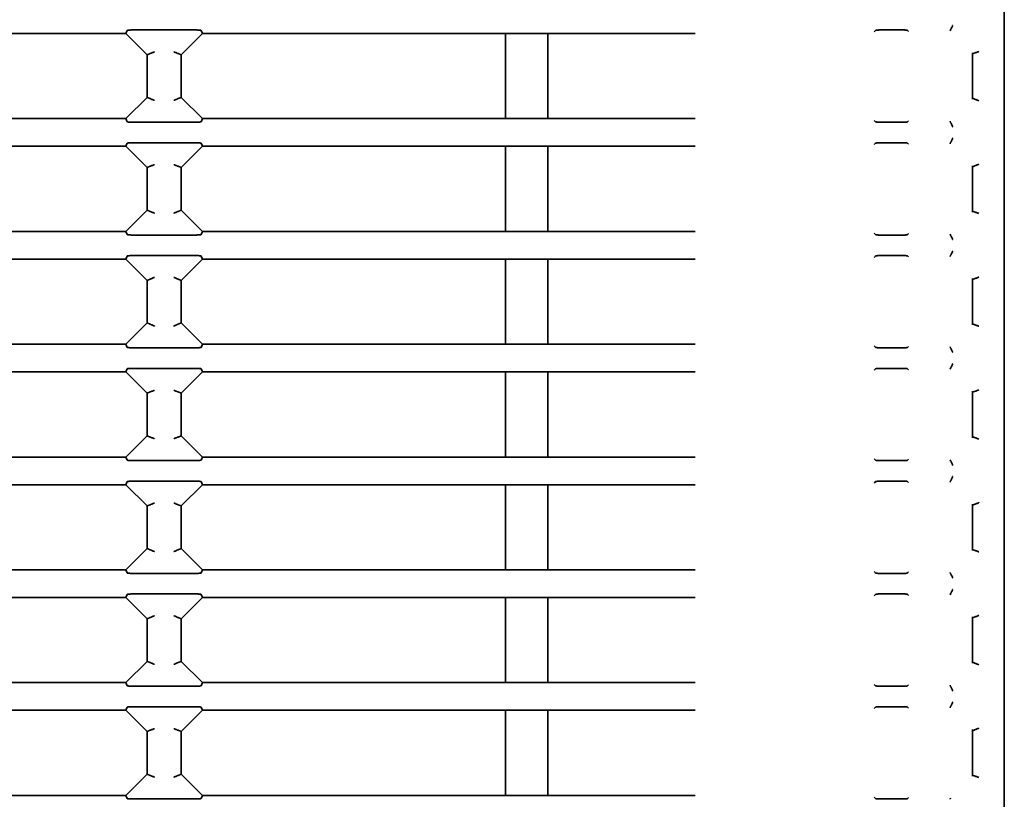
# Model space of a CAD drawing. Header units: millimetres. Extents: x 106 to 304, y 48 to 240.
# Tile 5 of 13: x 122 to 146, y 83 to 102. Entities that reach past the tile are written whole.
import ezdxf

# ---------------------------------------------------------------- set-up
doc = ezdxf.new("R2010")
doc.units = ezdxf.units.MM

msp = doc.modelspace()

# ---------------------------------------------------------------- linework, layer by layer
at = {"color": 7, "linetype": 'Continuous', "lineweight": 35}
for p, q in [((145.566, 112.412), (145.566, 53.801)), ((124.916, 101.463), (118.168, 101.463)), ((124.916, 101.463), (124.946, 101.535)), ((125.416, 100.963), (124.916, 101.463)), ((125.075, 101.546), (126.556, 101.546)), ((126.716, 101.463), (126.216, 100.963)), ((126.685, 101.535), (126.716, 101.463)), ((133.839, 101.463), (126.716, 101.463)), ((134.839, 101.463), (133.839, 101.463)), ((133.839, 99.463), (133.839, 101.463)), ((138.301, 101.463), (134.839, 101.463)), ((134.839, 99.463), (134.839, 101.463)), ((142.506, 101.503), (142.537, 101.534)), ((142.645, 101.546), (143.201, 101.546)), ((143.291, 101.537), (143.315, 101.513)), ((144.29, 101.524), (144.302, 101.553)), ((125.488, 100.993), (125.416, 100.963)), ((125.416, 100.963), (125.416, 99.963)), ((125.488, 100.993), (125.488, 100.993)), ((126.143, 100.993), (126.143, 100.993)), ((126.216, 100.963), (126.143, 100.993)), ((126.216, 99.963), (126.216, 100.963)), ((144.816, 101.008), (144.816, 99.917)), ((144.816, 100.984), (144.855, 101)), ((144.855, 101), (144.855, 101)), ((124.916, 99.463), (125.416, 99.963)), ((125.416, 99.963), (125.488, 99.933)), ((125.488, 99.933), (125.488, 99.933)), ((126.143, 99.933), (126.216, 99.963)), ((126.143, 99.933), (126.143, 99.933)), ((126.216, 99.963), (126.716, 99.463)), ((144.816, 99.942), (144.855, 99.925)), ((144.855, 99.925), (144.855, 99.925)), ((118.168, 99.463), (124.916, 99.463)), ((124.946, 99.39), (124.916, 99.463)), ((126.556, 99.379), (125.075, 99.379)), ((126.716, 99.463), (126.685, 99.39)), ((126.716, 99.463), (133.839, 99.463)), ((133.839, 99.463), (134.839, 99.463)), ((134.839, 99.463), (138.301, 99.463)), ((142.537, 99.391), (142.506, 99.422)), ((143.201, 99.379), (142.645, 99.379)), ((143.315, 99.413), (143.291, 99.389)), ((144.29, 99.401), (144.302, 99.372)), ((124.916, 98.813), (124.946, 98.885)), ((125.075, 98.896), (126.556, 98.896)), ((126.685, 98.885), (126.716, 98.813)), ((142.506, 98.853), (142.537, 98.884)), ((142.645, 98.896), (143.201, 98.896)), ((143.291, 98.887), (143.315, 98.863)), ((144.29, 98.874), (144.302, 98.903)), ((124.916, 98.813), (118.168, 98.813)), ((125.416, 98.313), (124.916, 98.813)), ((126.716, 98.813), (126.216, 98.313)), ((133.839, 98.813), (126.716, 98.813)), ((134.839, 98.813), (133.839, 98.813)), ((133.839, 96.813), (133.839, 98.813)), ((138.301, 98.813), (134.839, 98.813)), ((134.839, 96.813), (134.839, 98.813)), ((125.488, 98.343), (125.416, 98.313)), ((125.416, 98.313), (125.416, 97.313)), ((125.488, 98.343), (125.488, 98.343)), ((126.143, 98.343), (126.143, 98.343)), ((126.216, 98.313), (126.143, 98.343)), ((126.216, 97.313), (126.216, 98.313)), ((144.816, 98.358), (144.816, 97.267)), ((144.816, 98.334), (144.855, 98.35)), ((144.855, 98.35), (144.855, 98.35)), ((124.916, 96.813), (125.416, 97.313)), ((125.416, 97.313), (125.488, 97.283)), ((125.488, 97.283), (125.488, 97.283)), ((126.143, 97.283), (126.216, 97.313)), ((126.143, 97.283), (126.143, 97.283)), ((126.216, 97.313), (126.716, 96.813)), ((144.816, 97.292), (144.855, 97.275)), ((144.855, 97.275), (144.855, 97.275)), ((118.168, 96.813), (124.916, 96.813)), ((124.946, 96.74), (124.916, 96.813)), ((126.716, 96.813), (126.685, 96.74)), ((126.716, 96.813), (133.839, 96.813)), ((133.839, 96.813), (134.839, 96.813)), ((134.839, 96.813), (138.301, 96.813)), ((142.537, 96.741), (142.506, 96.772)), ((143.315, 96.763), (143.291, 96.739)), ((144.29, 96.751), (144.302, 96.722)), ((126.556, 96.729), (125.075, 96.729)), ((143.201, 96.729), (142.645, 96.729)), ((124.916, 96.163), (118.168, 96.163)), ((124.916, 96.163), (124.946, 96.235)), ((125.416, 95.663), (124.916, 96.163)), ((125.075, 96.246), (126.556, 96.246)), ((126.716, 96.163), (126.216, 95.663)), ((126.685, 96.235), (126.716, 96.163)), ((133.839, 96.163), (126.716, 96.163)), ((134.839, 96.163), (133.839, 96.163)), ((133.839, 94.163), (133.839, 96.163)), ((138.301, 96.163), (134.839, 96.163)), ((134.839, 94.163), (134.839, 96.163)), ((142.506, 96.203), (142.537, 96.234)), ((142.645, 96.246), (143.201, 96.246)), ((143.291, 96.237), (143.315, 96.213)), ((144.29, 96.224), (144.302, 96.253)), ((125.488, 95.693), (125.416, 95.663)), ((125.416, 95.663), (125.416, 94.663)), ((125.488, 95.693), (125.488, 95.693)), ((126.143, 95.693), (126.143, 95.693)), ((126.216, 95.663), (126.143, 95.693)), ((126.216, 94.663), (126.216, 95.663)), ((144.816, 95.708), (144.816, 94.617)), ((144.816, 95.684), (144.855, 95.7)), ((144.855, 95.7), (144.855, 95.7)), ((124.916, 94.163), (125.416, 94.663)), ((125.416, 94.663), (125.488, 94.633)), ((126.143, 94.633), (126.216, 94.663)), ((126.216, 94.663), (126.716, 94.163)), ((125.488, 94.633), (125.488, 94.633)), ((126.143, 94.633), (126.143, 94.633)), ((144.816, 94.642), (144.855, 94.625)), ((144.855, 94.625), (144.855, 94.625)), ((118.168, 94.163), (124.916, 94.163)), ((124.946, 94.09), (124.916, 94.163)), ((126.556, 94.079), (125.075, 94.079)), ((126.716, 94.163), (126.685, 94.09)), ((126.716, 94.163), (133.839, 94.163)), ((133.839, 94.163), (134.839, 94.163)), ((134.839, 94.163), (138.301, 94.163)), ((142.537, 94.091), (142.506, 94.122)), ((143.201, 94.079), (142.645, 94.079)), ((143.315, 94.113), (143.291, 94.089)), ((144.29, 94.101), (144.302, 94.072)), ((124.916, 93.513), (118.168, 93.513)), ((124.916, 93.513), (124.946, 93.585)), ((125.416, 93.013), (124.916, 93.513)), ((125.075, 93.596), (126.556, 93.596)), ((126.716, 93.513), (126.216, 93.013)), ((126.685, 93.585), (126.716, 93.513)), ((133.839, 93.513), (126.716, 93.513)), ((134.839, 93.513), (133.839, 93.513)), ((133.839, 91.513), (133.839, 93.513)), ((138.301, 93.513), (134.839, 93.513)), ((134.839, 91.513), (134.839, 93.513)), ((142.506, 93.553), (142.537, 93.584)), ((142.645, 93.596), (143.201, 93.596)), ((143.291, 93.587), (143.315, 93.563)), ((144.29, 93.574), (144.302, 93.603)), ((125.488, 93.043), (125.416, 93.013)), ((125.488, 93.043), (125.488, 93.043)), ((126.143, 93.043), (126.143, 93.043)), ((126.216, 93.013), (126.143, 93.043)), ((144.816, 93.058), (144.816, 91.967)), ((144.816, 93.034), (144.855, 93.05)), ((144.855, 93.05), (144.855, 93.05)), ((125.416, 93.013), (125.416, 92.013)), ((126.216, 92.013), (126.216, 93.013)), ((124.916, 91.513), (125.416, 92.013)), ((125.416, 92.013), (125.488, 91.983)), ((125.488, 91.983), (125.488, 91.983)), ((126.143, 91.983), (126.216, 92.013)), ((126.143, 91.983), (126.143, 91.983)), ((126.216, 92.013), (126.716, 91.513)), ((144.816, 91.992), (144.855, 91.975)), ((144.855, 91.975), (144.855, 91.975)), ((118.168, 91.513), (124.916, 91.513)), ((124.946, 91.44), (124.916, 91.513)), ((126.556, 91.429), (125.075, 91.429)), ((126.716, 91.513), (126.685, 91.44)), ((126.716, 91.513), (133.839, 91.513)), ((133.839, 91.513), (134.839, 91.513)), ((134.839, 91.513), (138.301, 91.513)), ((142.537, 91.441), (142.506, 91.472)), ((143.201, 91.429), (142.645, 91.429)), ((143.315, 91.463), (143.291, 91.439)), ((144.29, 91.451), (144.302, 91.422)), ((124.916, 90.863), (118.168, 90.863)), ((124.916, 90.863), (124.946, 90.935)), ((125.416, 90.363), (124.916, 90.863)), ((125.075, 90.946), (126.556, 90.946)), ((126.716, 90.863), (126.216, 90.363)), ((126.685, 90.935), (126.716, 90.863)), ((133.839, 90.863), (126.716, 90.863)), ((134.839, 90.863), (133.839, 90.863)), ((133.839, 88.863), (133.839, 90.863)), ((138.301, 90.863), (134.839, 90.863)), ((134.839, 88.863), (134.839, 90.863)), ((142.506, 90.903), (142.537, 90.934)), ((142.645, 90.946), (143.201, 90.946)), ((143.291, 90.937), (143.315, 90.913)), ((144.29, 90.924), (144.302, 90.953)), ((125.488, 90.393), (125.416, 90.363)), ((125.416, 90.363), (125.416, 89.363)), ((125.488, 90.393), (125.488, 90.393)), ((126.143, 90.393), (126.143, 90.393)), ((126.216, 90.363), (126.143, 90.393)), ((126.216, 89.363), (126.216, 90.363)), ((144.816, 90.408), (144.816, 89.317)), ((144.816, 90.384), (144.855, 90.4)), ((144.855, 90.4), (144.855, 90.4)), ((124.916, 88.863), (125.416, 89.363)), ((125.416, 89.363), (125.488, 89.333)), ((126.143, 89.333), (126.216, 89.363)), ((126.216, 89.363), (126.716, 88.863)), ((144.816, 89.342), (144.855, 89.325)), ((125.488, 89.333), (125.488, 89.333)), ((126.143, 89.333), (126.143, 89.333)), ((144.855, 89.325), (144.855, 89.325)), ((118.168, 88.863), (124.916, 88.863)), ((124.946, 88.79), (124.916, 88.863)), ((126.556, 88.779), (125.075, 88.779)), ((126.716, 88.863), (126.685, 88.79)), ((126.716, 88.863), (133.839, 88.863)), ((133.839, 88.863), (134.839, 88.863)), ((134.839, 88.863), (138.301, 88.863)), ((142.537, 88.791), (142.506, 88.822)), ((143.201, 88.779), (142.645, 88.779)), ((143.315, 88.813), (143.291, 88.789)), ((144.29, 88.801), (144.302, 88.772)), ((124.916, 88.213), (118.168, 88.213)), ((124.916, 88.213), (124.946, 88.285)), ((125.416, 87.713), (124.916, 88.213)), ((125.075, 88.296), (126.556, 88.296)), ((126.716, 88.213), (126.216, 87.713)), ((126.685, 88.285), (126.716, 88.213)), ((133.839, 88.213), (126.716, 88.213)), ((134.839, 88.213), (133.839, 88.213)), ((133.839, 86.213), (133.839, 88.213)), ((138.301, 88.213), (134.839, 88.213)), ((134.839, 86.213), (134.839, 88.213)), ((142.506, 88.253), (142.537, 88.284)), ((142.645, 88.296), (143.201, 88.296)), ((143.291, 88.287), (143.315, 88.263)), ((144.29, 88.274), (144.302, 88.303)), ((125.488, 87.743), (125.416, 87.713)), ((125.488, 87.743), (125.488, 87.743)), ((126.143, 87.743), (126.143, 87.743)), ((126.216, 87.713), (126.143, 87.743)), ((144.816, 87.758), (144.816, 86.667)), ((144.816, 87.734), (144.855, 87.75)), ((144.855, 87.75), (144.855, 87.75)), ((125.416, 87.713), (125.416, 86.713)), ((126.216, 86.713), (126.216, 87.713)), ((124.916, 86.213), (125.416, 86.713)), ((125.416, 86.713), (125.488, 86.683)), ((125.488, 86.683), (125.488, 86.683)), ((126.143, 86.683), (126.216, 86.713)), ((126.143, 86.683), (126.143, 86.683)), ((126.216, 86.713), (126.716, 86.213)), ((144.816, 86.692), (144.855, 86.675)), ((144.855, 86.675), (144.855, 86.675)), ((118.168, 86.213), (124.916, 86.213)), ((124.946, 86.14), (124.916, 86.213)), ((126.556, 86.129), (125.075, 86.129)), ((126.716, 86.213), (126.685, 86.14)), ((126.716, 86.213), (133.839, 86.213)), ((133.839, 86.213), (134.839, 86.213)), ((134.839, 86.213), (138.301, 86.213)), ((142.537, 86.141), (142.506, 86.172)), ((143.201, 86.129), (142.645, 86.129)), ((143.315, 86.163), (143.291, 86.139)), ((144.29, 86.151), (144.302, 86.122)), ((125.075, 85.646), (126.556, 85.646)), ((142.645, 85.646), (143.201, 85.646)), ((143.291, 85.637), (143.315, 85.613)), ((144.29, 85.624), (144.302, 85.653)), ((124.916, 85.563), (118.168, 85.563)), ((124.916, 85.563), (124.946, 85.635)), ((125.416, 85.063), (124.916, 85.563)), ((126.716, 85.563), (126.216, 85.063)), ((126.685, 85.635), (126.716, 85.563)), ((133.839, 85.563), (126.716, 85.563)), ((134.839, 85.563), (133.839, 85.563)), ((133.839, 83.563), (133.839, 85.563)), ((138.301, 85.563), (134.839, 85.563)), ((134.839, 83.563), (134.839, 85.563)), ((142.506, 85.603), (142.537, 85.634)), ((125.488, 85.093), (125.416, 85.063)), ((125.416, 85.063), (125.416, 84.063)), ((125.488, 85.093), (125.488, 85.093)), ((126.143, 85.093), (126.143, 85.093)), ((126.216, 85.063), (126.143, 85.093)), ((126.216, 84.063), (126.216, 85.063)), ((144.816, 85.108), (144.816, 84.017)), ((144.855, 85.1), (144.816, 85.084)), ((144.855, 85.1), (144.855, 85.1)), ((124.916, 83.563), (125.416, 84.063)), ((125.416, 84.063), (125.488, 84.033)), ((125.488, 84.033), (125.488, 84.033)), ((126.143, 84.033), (126.216, 84.063)), ((126.143, 84.033), (126.143, 84.033)), ((126.216, 84.063), (126.716, 83.563)), ((144.816, 84.042), (144.855, 84.025)), ((144.855, 84.025), (144.855, 84.025)), ((118.168, 83.563), (124.916, 83.563)), ((124.946, 83.49), (124.916, 83.563)), ((126.716, 83.563), (126.685, 83.49)), ((126.716, 83.563), (133.839, 83.563)), ((133.839, 83.563), (134.839, 83.563)), ((134.839, 83.563), (138.301, 83.563)), ((126.556, 83.479), (125.075, 83.479)), ((142.537, 83.491), (142.506, 83.522)), ((143.201, 83.479), (142.645, 83.479)), ((143.315, 83.513), (143.291, 83.489)), ((144.302, 83.472), (144.29, 83.501))]:
    msp.add_line(p, q, dxfattribs=at)
for points, knots in [([(144.352, 101.653), (144.352, 101.653), (144.35, 101.648), (144.343, 101.632), (144.332, 101.606), (144.319, 101.58), (144.309, 101.561), (144.305, 101.556), (144.303, 101.554)], [0, 0, 0, 0, 0.011177, 0.10997, 0.349518, 0.572264, 0.78596, 1, 1, 1, 1]), ([(124.946, 101.535), (124.947, 101.536), (124.95, 101.538), (124.967, 101.541), (124.996, 101.544), (125.035, 101.546), (125.063, 101.546), (125.075, 101.546)], [0, 0, 0, 0, 0.150714, 0.300865, 0.505968, 0.792043, 1, 1, 1, 1]), ([(126.556, 101.546), (126.573, 101.546), (126.604, 101.546), (126.644, 101.543), (126.669, 101.541), (126.683, 101.538), (126.685, 101.536), (126.685, 101.535)], [0, 0, 0, 0, 0.29414, 0.545421, 0.732961, 0.884287, 1, 1, 1, 1]), ([(142.537, 101.534), (142.539, 101.536), (142.544, 101.539), (142.565, 101.542), (142.593, 101.545), (142.621, 101.546), (142.639, 101.546), (142.645, 101.546)], [0, 0, 0, 0, 0.221132, 0.442292, 0.662627, 0.881357, 1, 1, 1, 1]), ([(143.201, 101.546), (143.212, 101.546), (143.234, 101.546), (143.262, 101.544), (143.283, 101.541), (143.288, 101.538), (143.291, 101.537)], [0, 0, 0, 0, 0.246784, 0.493539, 0.741125, 1, 1, 1, 1]), ([(144.302, 101.553), (144.302, 101.553), (144.302, 101.554), (144.303, 101.554), (144.303, 101.554)], [0, 0, 0, 0, 0.4993739, 1, 1, 1, 1]), ([(125.488, 100.993), (125.491, 100.994), (125.495, 100.996), (125.514, 101.003), (125.54, 101.014), (125.566, 101.025), (125.582, 101.031), (125.587, 101.034), (125.587, 101.034)], [0, 0, 0, 0, 0.214037, 0.427727, 0.650529, 0.890246, 0.988835, 1, 1, 1, 1]), ([(126.044, 101.034), (126.044, 101.034), (126.05, 101.031), (126.066, 101.025), (126.091, 101.014), (126.117, 101.003), (126.136, 100.996), (126.141, 100.994), (126.143, 100.993)], [0, 0, 0, 0, 0.011165, 0.109754, 0.349471, 0.572273, 0.785963, 1, 1, 1, 1]), ([(144.964, 101.042), (144.964, 101.041), (144.956, 101.038), (144.937, 101.03), (144.909, 101.019), (144.883, 101.009), (144.863, 101.002), (144.858, 101.001), (144.855, 101)], [0, 0, 0, 0, 0.010628, 0.163513, 0.388, 0.596831, 0.798278, 1, 1, 1, 1]), ([(125.488, 99.933), (125.491, 99.932), (125.495, 99.93), (125.514, 99.922), (125.54, 99.911), (125.566, 99.9), (125.582, 99.894), (125.587, 99.892), (125.587, 99.891)], [0, 0, 0, 0, 0.214037, 0.427727, 0.650529, 0.890246, 0.988835, 1, 1, 1, 1]), ([(126.044, 99.891), (126.044, 99.892), (126.05, 99.894), (126.066, 99.9), (126.091, 99.911), (126.117, 99.922), (126.136, 99.93), (126.141, 99.932), (126.143, 99.933)], [0, 0, 0, 0, 0.011165, 0.109754, 0.349471, 0.572273, 0.785963, 1, 1, 1, 1]), ([(144.964, 99.884), (144.964, 99.884), (144.956, 99.887), (144.937, 99.895), (144.909, 99.906), (144.883, 99.916), (144.863, 99.923), (144.858, 99.924), (144.855, 99.925)], [0, 0, 0, 0, 0.010628, 0.163513, 0.388, 0.596831, 0.798278, 1, 1, 1, 1]), ([(125.075, 99.379), (125.058, 99.379), (125.027, 99.38), (124.988, 99.382), (124.962, 99.385), (124.949, 99.387), (124.947, 99.389), (124.946, 99.39)], [0, 0, 0, 0, 0.29414, 0.545421, 0.732961, 0.884287, 1, 1, 1, 1]), ([(126.685, 99.39), (126.684, 99.389), (126.681, 99.387), (126.664, 99.384), (126.635, 99.381), (126.596, 99.38), (126.568, 99.379), (126.556, 99.379)], [0, 0, 0, 0, 0.150714, 0.300865, 0.505968, 0.792043, 1, 1, 1, 1]), ([(142.645, 99.379), (142.634, 99.379), (142.611, 99.379), (142.58, 99.381), (142.555, 99.384), (142.541, 99.388), (142.538, 99.39), (142.537, 99.391)], [0, 0, 0, 0, 0.217075, 0.434125, 0.651907, 0.871244, 1, 1, 1, 1]), ([(143.291, 99.389), (143.288, 99.387), (143.283, 99.385), (143.262, 99.381), (143.234, 99.379), (143.212, 99.379), (143.201, 99.379)], [0, 0, 0, 0, 0.250691, 0.501428, 0.750937, 1, 1, 1, 1]), ([(144.303, 99.371), (144.303, 99.371), (144.302, 99.371), (144.302, 99.372), (144.302, 99.372), (144.302, 99.372), (144.302, 99.372)], [0, 0, 0, 0, 0.249606, 0.49937, 0.749607, 1, 1, 1, 1]), ([(144.352, 99.272), (144.352, 99.272), (144.35, 99.277), (144.343, 99.294), (144.332, 99.319), (144.319, 99.345), (144.309, 99.364), (144.305, 99.369), (144.303, 99.371)], [0, 0, 0, 0, 0.011177, 0.10997, 0.349518, 0.572264, 0.78596, 1, 1, 1, 1]), ([(124.946, 98.885), (124.947, 98.886), (124.95, 98.888), (124.967, 98.891), (124.996, 98.894), (125.035, 98.896), (125.063, 98.896), (125.075, 98.896)], [0, 0, 0, 0, 0.1507141, 0.3008646, 0.5059681, 0.7920434, 1, 1, 1, 1]), ([(126.556, 98.896), (126.573, 98.896), (126.604, 98.896), (126.644, 98.893), (126.669, 98.891), (126.683, 98.888), (126.685, 98.886), (126.685, 98.885)], [0, 0, 0, 0, 0.2941403, 0.5454206, 0.7329615, 0.8842866, 1, 1, 1, 1]), ([(142.537, 98.884), (142.539, 98.886), (142.544, 98.889), (142.565, 98.892), (142.593, 98.895), (142.621, 98.896), (142.639, 98.896), (142.645, 98.896)], [0, 0, 0, 0, 0.221132, 0.442292, 0.662627, 0.881357, 1, 1, 1, 1]), ([(143.201, 98.896), (143.212, 98.896), (143.234, 98.896), (143.262, 98.894), (143.283, 98.891), (143.288, 98.888), (143.291, 98.887)], [0, 0, 0, 0, 0.246784, 0.493539, 0.741125, 1, 1, 1, 1]), ([(144.302, 98.903), (144.302, 98.903), (144.302, 98.904), (144.303, 98.904), (144.303, 98.904)], [0, 0, 0, 0, 0.499374, 1, 1, 1, 1]), ([(144.352, 99.003), (144.352, 99.003), (144.35, 98.998), (144.343, 98.982), (144.332, 98.956), (144.319, 98.93), (144.309, 98.911), (144.305, 98.906), (144.303, 98.904)], [0, 0, 0, 0, 0.011177, 0.10997, 0.349518, 0.572264, 0.78596, 1, 1, 1, 1]), ([(125.488, 98.343), (125.491, 98.344), (125.495, 98.346), (125.514, 98.353), (125.54, 98.364), (125.566, 98.375), (125.582, 98.381), (125.587, 98.384), (125.587, 98.384)], [0, 0, 0, 0, 0.214037, 0.427727, 0.650529, 0.890246, 0.988835, 1, 1, 1, 1]), ([(126.044, 98.384), (126.044, 98.384), (126.05, 98.381), (126.066, 98.375), (126.091, 98.364), (126.117, 98.353), (126.136, 98.346), (126.141, 98.344), (126.143, 98.343)], [0, 0, 0, 0, 0.0111645, 0.1097535, 0.3494714, 0.5722728, 0.7859634, 1, 1, 1, 1]), ([(144.964, 98.392), (144.964, 98.391), (144.956, 98.388), (144.937, 98.38), (144.909, 98.369), (144.883, 98.359), (144.863, 98.352), (144.858, 98.351), (144.855, 98.35)], [0, 0, 0, 0, 0.010628, 0.163513, 0.388, 0.596831, 0.798278, 1, 1, 1, 1]), ([(125.488, 97.283), (125.491, 97.282), (125.495, 97.28), (125.514, 97.272), (125.54, 97.261), (125.566, 97.25), (125.582, 97.244), (125.587, 97.242), (125.587, 97.241)], [0, 0, 0, 0, 0.214037, 0.427727, 0.650529, 0.890246, 0.988835, 1, 1, 1, 1]), ([(126.044, 97.241), (126.044, 97.242), (126.05, 97.244), (126.066, 97.25), (126.091, 97.261), (126.117, 97.272), (126.136, 97.28), (126.141, 97.282), (126.143, 97.283)], [0, 0, 0, 0, 0.011165, 0.109754, 0.349471, 0.572273, 0.785963, 1, 1, 1, 1]), ([(144.964, 97.234), (144.964, 97.234), (144.956, 97.237), (144.937, 97.245), (144.909, 97.256), (144.883, 97.266), (144.863, 97.273), (144.858, 97.274), (144.855, 97.275)], [0, 0, 0, 0, 0.010628, 0.163513, 0.388, 0.596831, 0.798278, 1, 1, 1, 1]), ([(125.075, 96.729), (125.058, 96.729), (125.027, 96.73), (124.988, 96.732), (124.962, 96.735), (124.949, 96.737), (124.947, 96.739), (124.946, 96.74)], [0, 0, 0, 0, 0.2941403, 0.5454206, 0.7329615, 0.8842866, 1, 1, 1, 1]), ([(126.685, 96.74), (126.684, 96.739), (126.681, 96.737), (126.664, 96.734), (126.635, 96.731), (126.596, 96.73), (126.568, 96.729), (126.556, 96.729)], [0, 0, 0, 0, 0.150714, 0.300865, 0.505968, 0.792043, 1, 1, 1, 1]), ([(142.645, 96.729), (142.634, 96.729), (142.611, 96.729), (142.58, 96.731), (142.555, 96.734), (142.541, 96.738), (142.538, 96.74), (142.537, 96.741)], [0, 0, 0, 0, 0.217075, 0.434125, 0.651907, 0.871244, 1, 1, 1, 1]), ([(143.291, 96.739), (143.288, 96.737), (143.283, 96.735), (143.262, 96.731), (143.234, 96.729), (143.212, 96.729), (143.201, 96.729)], [0, 0, 0, 0, 0.250691, 0.501428, 0.750937, 1, 1, 1, 1]), ([(144.303, 96.721), (144.303, 96.721), (144.302, 96.721), (144.302, 96.722), (144.302, 96.722), (144.302, 96.722), (144.302, 96.722)], [0, 0, 0, 0, 0.249606, 0.49937, 0.749607, 1, 1, 1, 1]), ([(144.352, 96.622), (144.352, 96.622), (144.35, 96.627), (144.343, 96.644), (144.332, 96.669), (144.319, 96.695), (144.309, 96.714), (144.305, 96.719), (144.303, 96.721)], [0, 0, 0, 0, 0.011177, 0.10997, 0.349518, 0.572264, 0.78596, 1, 1, 1, 1]), ([(144.352, 96.353), (144.352, 96.353), (144.35, 96.348), (144.343, 96.332), (144.332, 96.306), (144.319, 96.28), (144.309, 96.261), (144.305, 96.256), (144.303, 96.254)], [0, 0, 0, 0, 0.011177, 0.10997, 0.349518, 0.572264, 0.78596, 1, 1, 1, 1]), ([(124.946, 96.235), (124.947, 96.236), (124.95, 96.238), (124.967, 96.241), (124.996, 96.244), (125.035, 96.246), (125.063, 96.246), (125.075, 96.246)], [0, 0, 0, 0, 0.1507141, 0.3008646, 0.5059681, 0.7920434, 1, 1, 1, 1]), ([(126.556, 96.246), (126.573, 96.246), (126.604, 96.246), (126.644, 96.243), (126.669, 96.241), (126.683, 96.238), (126.685, 96.236), (126.685, 96.235)], [0, 0, 0, 0, 0.2941403, 0.5454206, 0.7329615, 0.8842866, 1, 1, 1, 1]), ([(142.537, 96.234), (142.539, 96.236), (142.544, 96.239), (142.565, 96.242), (142.593, 96.245), (142.621, 96.246), (142.639, 96.246), (142.645, 96.246)], [0, 0, 0, 0, 0.221132, 0.442292, 0.662627, 0.881357, 1, 1, 1, 1]), ([(143.201, 96.246), (143.212, 96.246), (143.234, 96.246), (143.262, 96.244), (143.283, 96.241), (143.288, 96.238), (143.291, 96.237)], [0, 0, 0, 0, 0.246784, 0.493539, 0.741125, 1, 1, 1, 1]), ([(144.302, 96.253), (144.302, 96.253), (144.302, 96.254), (144.303, 96.254), (144.303, 96.254)], [0, 0, 0, 0, 0.4993739, 1, 1, 1, 1]), ([(125.488, 95.693), (125.491, 95.694), (125.495, 95.696), (125.514, 95.703), (125.54, 95.714), (125.566, 95.725), (125.582, 95.731), (125.587, 95.734), (125.587, 95.734)], [0, 0, 0, 0, 0.214037, 0.427727, 0.650529, 0.890246, 0.988835, 1, 1, 1, 1]), ([(126.044, 95.734), (126.044, 95.734), (126.05, 95.731), (126.066, 95.725), (126.091, 95.714), (126.117, 95.703), (126.136, 95.696), (126.141, 95.694), (126.143, 95.693)], [0, 0, 0, 0, 0.0111645, 0.1097535, 0.3494714, 0.5722728, 0.7859634, 1, 1, 1, 1]), ([(144.964, 95.742), (144.964, 95.741), (144.956, 95.738), (144.937, 95.73), (144.909, 95.719), (144.883, 95.709), (144.863, 95.702), (144.858, 95.701), (144.855, 95.7)], [0, 0, 0, 0, 0.010628, 0.163513, 0.388, 0.596831, 0.798278, 1, 1, 1, 1]), ([(125.488, 94.633), (125.491, 94.632), (125.495, 94.63), (125.514, 94.622), (125.54, 94.611), (125.566, 94.6), (125.582, 94.594), (125.587, 94.592), (125.587, 94.591)], [0, 0, 0, 0, 0.214037, 0.427727, 0.650529, 0.890246, 0.988835, 1, 1, 1, 1]), ([(126.044, 94.591), (126.044, 94.592), (126.05, 94.594), (126.066, 94.6), (126.091, 94.611), (126.117, 94.622), (126.136, 94.63), (126.141, 94.632), (126.143, 94.633)], [0, 0, 0, 0, 0.011165, 0.109754, 0.349471, 0.572273, 0.785963, 1, 1, 1, 1]), ([(144.964, 94.584), (144.964, 94.584), (144.956, 94.587), (144.937, 94.595), (144.909, 94.606), (144.883, 94.616), (144.863, 94.623), (144.858, 94.624), (144.855, 94.625)], [0, 0, 0, 0, 0.010628, 0.163513, 0.388, 0.596831, 0.798278, 1, 1, 1, 1]), ([(125.075, 94.079), (125.058, 94.079), (125.027, 94.08), (124.988, 94.082), (124.962, 94.085), (124.949, 94.087), (124.947, 94.089), (124.946, 94.09)], [0, 0, 0, 0, 0.29414, 0.545421, 0.732961, 0.884287, 1, 1, 1, 1]), ([(126.685, 94.09), (126.684, 94.089), (126.681, 94.087), (126.664, 94.084), (126.635, 94.081), (126.596, 94.08), (126.568, 94.079), (126.556, 94.079)], [0, 0, 0, 0, 0.150714, 0.300865, 0.505968, 0.792043, 1, 1, 1, 1]), ([(142.645, 94.079), (142.634, 94.079), (142.611, 94.079), (142.58, 94.081), (142.555, 94.084), (142.541, 94.088), (142.538, 94.09), (142.537, 94.091)], [0, 0, 0, 0, 0.217075, 0.434125, 0.651907, 0.871244, 1, 1, 1, 1]), ([(143.291, 94.089), (143.288, 94.087), (143.283, 94.085), (143.262, 94.081), (143.234, 94.079), (143.212, 94.079), (143.201, 94.079)], [0, 0, 0, 0, 0.250691, 0.501428, 0.750937, 1, 1, 1, 1]), ([(144.303, 94.071), (144.303, 94.071), (144.302, 94.071), (144.302, 94.072), (144.302, 94.072), (144.302, 94.072), (144.302, 94.072)], [0, 0, 0, 0, 0.249606, 0.49937, 0.749607, 1, 1, 1, 1]), ([(144.352, 93.972), (144.352, 93.972), (144.35, 93.977), (144.343, 93.994), (144.332, 94.019), (144.319, 94.045), (144.309, 94.064), (144.305, 94.069), (144.303, 94.071)], [0, 0, 0, 0, 0.011177, 0.10997, 0.349518, 0.572264, 0.78596, 1, 1, 1, 1]), ([(124.946, 93.585), (124.947, 93.586), (124.95, 93.588), (124.967, 93.591), (124.996, 93.594), (125.035, 93.596), (125.063, 93.596), (125.075, 93.596)], [0, 0, 0, 0, 0.150714, 0.300865, 0.505968, 0.792043, 1, 1, 1, 1]), ([(126.556, 93.596), (126.573, 93.596), (126.604, 93.596), (126.644, 93.593), (126.669, 93.591), (126.683, 93.588), (126.685, 93.586), (126.685, 93.585)], [0, 0, 0, 0, 0.29414, 0.545421, 0.732961, 0.884287, 1, 1, 1, 1]), ([(142.537, 93.584), (142.539, 93.586), (142.544, 93.589), (142.565, 93.592), (142.593, 93.595), (142.621, 93.596), (142.639, 93.596), (142.645, 93.596)], [0, 0, 0, 0, 0.221132, 0.442292, 0.662627, 0.881357, 1, 1, 1, 1]), ([(143.201, 93.596), (143.212, 93.596), (143.234, 93.596), (143.262, 93.594), (143.283, 93.591), (143.288, 93.588), (143.291, 93.587)], [0, 0, 0, 0, 0.246784, 0.493539, 0.741125, 1, 1, 1, 1]), ([(144.302, 93.603), (144.302, 93.603), (144.302, 93.604), (144.303, 93.604), (144.303, 93.604)], [0, 0, 0, 0, 0.4993739, 1, 1, 1, 1]), ([(144.352, 93.703), (144.352, 93.703), (144.35, 93.698), (144.343, 93.682), (144.332, 93.656), (144.319, 93.63), (144.309, 93.611), (144.305, 93.606), (144.303, 93.604)], [0, 0, 0, 0, 0.011177, 0.10997, 0.349518, 0.572264, 0.78596, 1, 1, 1, 1]), ([(125.488, 93.043), (125.491, 93.044), (125.495, 93.046), (125.514, 93.053), (125.54, 93.064), (125.566, 93.075), (125.582, 93.081), (125.587, 93.084), (125.587, 93.084)], [0, 0, 0, 0, 0.214037, 0.427727, 0.650529, 0.890246, 0.988835, 1, 1, 1, 1]), ([(126.044, 93.084), (126.044, 93.084), (126.05, 93.081), (126.066, 93.075), (126.091, 93.064), (126.117, 93.053), (126.136, 93.046), (126.141, 93.044), (126.143, 93.043)], [0, 0, 0, 0, 0.011165, 0.109754, 0.349471, 0.572273, 0.785963, 1, 1, 1, 1]), ([(144.964, 93.092), (144.964, 93.091), (144.956, 93.088), (144.937, 93.08), (144.909, 93.069), (144.883, 93.059), (144.863, 93.052), (144.858, 93.051), (144.855, 93.05)], [0, 0, 0, 0, 0.010628, 0.163513, 0.388, 0.596831, 0.798278, 1, 1, 1, 1]), ([(125.488, 91.983), (125.491, 91.982), (125.495, 91.98), (125.514, 91.972), (125.54, 91.961), (125.566, 91.95), (125.582, 91.944), (125.587, 91.942), (125.587, 91.941)], [0, 0, 0, 0, 0.214037, 0.427727, 0.650529, 0.890246, 0.988835, 1, 1, 1, 1]), ([(126.044, 91.941), (126.044, 91.942), (126.05, 91.944), (126.066, 91.95), (126.091, 91.961), (126.117, 91.972), (126.136, 91.98), (126.141, 91.982), (126.143, 91.983)], [0, 0, 0, 0, 0.011165, 0.109754, 0.349471, 0.572273, 0.785963, 1, 1, 1, 1]), ([(144.964, 91.934), (144.964, 91.934), (144.956, 91.937), (144.937, 91.945), (144.909, 91.956), (144.883, 91.966), (144.863, 91.973), (144.858, 91.974), (144.855, 91.975)], [0, 0, 0, 0, 0.010628, 0.163513, 0.388, 0.596831, 0.798278, 1, 1, 1, 1]), ([(125.075, 91.429), (125.058, 91.429), (125.027, 91.43), (124.988, 91.432), (124.962, 91.435), (124.949, 91.437), (124.947, 91.439), (124.946, 91.44)], [0, 0, 0, 0, 0.29414, 0.545421, 0.732961, 0.884287, 1, 1, 1, 1]), ([(126.685, 91.44), (126.684, 91.439), (126.681, 91.437), (126.664, 91.434), (126.635, 91.431), (126.596, 91.43), (126.568, 91.429), (126.556, 91.429)], [0, 0, 0, 0, 0.1507141, 0.3008646, 0.5059681, 0.7920434, 1, 1, 1, 1]), ([(142.645, 91.429), (142.634, 91.429), (142.611, 91.429), (142.58, 91.431), (142.555, 91.434), (142.541, 91.438), (142.538, 91.44), (142.537, 91.441)], [0, 0, 0, 0, 0.217075, 0.434125, 0.651907, 0.871244, 1, 1, 1, 1]), ([(143.291, 91.439), (143.288, 91.437), (143.283, 91.435), (143.262, 91.431), (143.234, 91.429), (143.212, 91.429), (143.201, 91.429)], [0, 0, 0, 0, 0.250691, 0.501428, 0.750937, 1, 1, 1, 1]), ([(144.303, 91.421), (144.303, 91.421), (144.302, 91.421), (144.302, 91.422), (144.302, 91.422), (144.302, 91.422), (144.302, 91.422)], [0, 0, 0, 0, 0.249606, 0.49937, 0.749607, 1, 1, 1, 1]), ([(144.352, 91.322), (144.352, 91.322), (144.35, 91.327), (144.343, 91.344), (144.332, 91.369), (144.319, 91.395), (144.309, 91.414), (144.305, 91.419), (144.303, 91.421)], [0, 0, 0, 0, 0.011177, 0.10997, 0.349518, 0.572264, 0.78596, 1, 1, 1, 1]), ([(144.352, 91.053), (144.352, 91.053), (144.35, 91.048), (144.343, 91.032), (144.332, 91.006), (144.319, 90.98), (144.309, 90.961), (144.305, 90.956), (144.303, 90.954)], [0, 0, 0, 0, 0.011177, 0.10997, 0.349518, 0.572264, 0.78596, 1, 1, 1, 1]), ([(124.946, 90.935), (124.947, 90.936), (124.95, 90.938), (124.967, 90.941), (124.996, 90.944), (125.035, 90.946), (125.063, 90.946), (125.075, 90.946)], [0, 0, 0, 0, 0.150714, 0.300865, 0.505968, 0.792043, 1, 1, 1, 1]), ([(126.556, 90.946), (126.573, 90.946), (126.604, 90.946), (126.644, 90.943), (126.669, 90.941), (126.683, 90.938), (126.685, 90.936), (126.685, 90.935)], [0, 0, 0, 0, 0.2941403, 0.5454206, 0.7329615, 0.8842866, 1, 1, 1, 1]), ([(142.537, 90.934), (142.539, 90.936), (142.544, 90.939), (142.565, 90.942), (142.593, 90.945), (142.621, 90.946), (142.639, 90.946), (142.645, 90.946)], [0, 0, 0, 0, 0.221132, 0.442292, 0.662627, 0.881357, 1, 1, 1, 1]), ([(143.201, 90.946), (143.212, 90.946), (143.234, 90.946), (143.262, 90.944), (143.283, 90.941), (143.288, 90.938), (143.291, 90.937)], [0, 0, 0, 0, 0.246784, 0.493539, 0.741125, 1, 1, 1, 1]), ([(144.302, 90.953), (144.302, 90.953), (144.302, 90.954), (144.303, 90.954), (144.303, 90.954)], [0, 0, 0, 0, 0.499374, 1, 1, 1, 1]), ([(125.488, 90.393), (125.491, 90.394), (125.495, 90.396), (125.514, 90.403), (125.54, 90.414), (125.566, 90.425), (125.582, 90.431), (125.587, 90.434), (125.587, 90.434)], [0, 0, 0, 0, 0.214037, 0.427727, 0.650529, 0.890246, 0.988835, 1, 1, 1, 1]), ([(126.044, 90.434), (126.044, 90.434), (126.05, 90.431), (126.066, 90.425), (126.091, 90.414), (126.117, 90.403), (126.136, 90.396), (126.141, 90.394), (126.143, 90.393)], [0, 0, 0, 0, 0.0111645, 0.1097535, 0.3494714, 0.5722728, 0.7859634, 1, 1, 1, 1]), ([(144.964, 90.442), (144.964, 90.441), (144.956, 90.438), (144.937, 90.43), (144.909, 90.419), (144.883, 90.409), (144.863, 90.402), (144.858, 90.401), (144.855, 90.4)], [0, 0, 0, 0, 0.010628, 0.163513, 0.388, 0.596831, 0.798278, 1, 1, 1, 1]), ([(125.488, 89.333), (125.491, 89.332), (125.495, 89.33), (125.514, 89.322), (125.54, 89.311), (125.566, 89.3), (125.582, 89.294), (125.587, 89.292), (125.587, 89.291)], [0, 0, 0, 0, 0.214037, 0.427727, 0.650529, 0.890246, 0.988835, 1, 1, 1, 1]), ([(126.044, 89.291), (126.044, 89.292), (126.05, 89.294), (126.066, 89.3), (126.091, 89.311), (126.117, 89.322), (126.136, 89.33), (126.141, 89.332), (126.143, 89.333)], [0, 0, 0, 0, 0.011165, 0.109754, 0.349471, 0.572273, 0.785963, 1, 1, 1, 1]), ([(144.964, 89.284), (144.964, 89.284), (144.956, 89.287), (144.937, 89.295), (144.909, 89.306), (144.883, 89.316), (144.863, 89.323), (144.858, 89.324), (144.855, 89.325)], [0, 0, 0, 0, 0.010628, 0.163513, 0.388, 0.596831, 0.798278, 1, 1, 1, 1]), ([(125.075, 88.779), (125.058, 88.779), (125.027, 88.78), (124.988, 88.782), (124.962, 88.785), (124.949, 88.787), (124.947, 88.789), (124.946, 88.79)], [0, 0, 0, 0, 0.29414, 0.545421, 0.732961, 0.884287, 1, 1, 1, 1]), ([(126.685, 88.79), (126.684, 88.789), (126.681, 88.787), (126.664, 88.784), (126.635, 88.781), (126.596, 88.78), (126.568, 88.779), (126.556, 88.779)], [0, 0, 0, 0, 0.1507141, 0.3008646, 0.5059681, 0.7920434, 1, 1, 1, 1]), ([(142.645, 88.779), (142.634, 88.779), (142.611, 88.779), (142.58, 88.781), (142.555, 88.784), (142.541, 88.788), (142.538, 88.79), (142.537, 88.791)], [0, 0, 0, 0, 0.217075, 0.434125, 0.651907, 0.871244, 1, 1, 1, 1]), ([(143.291, 88.789), (143.288, 88.787), (143.283, 88.785), (143.262, 88.781), (143.234, 88.779), (143.212, 88.779), (143.201, 88.779)], [0, 0, 0, 0, 0.250691, 0.501428, 0.750937, 1, 1, 1, 1]), ([(144.303, 88.771), (144.303, 88.771), (144.302, 88.771), (144.302, 88.772), (144.302, 88.772), (144.302, 88.772), (144.302, 88.772)], [0, 0, 0, 0, 0.249606, 0.49937, 0.749607, 1, 1, 1, 1]), ([(144.352, 88.672), (144.352, 88.672), (144.35, 88.677), (144.343, 88.694), (144.332, 88.719), (144.319, 88.745), (144.309, 88.764), (144.305, 88.769), (144.303, 88.771)], [0, 0, 0, 0, 0.011177, 0.10997, 0.349518, 0.572264, 0.78596, 1, 1, 1, 1]), ([(124.946, 88.285), (124.947, 88.286), (124.95, 88.288), (124.967, 88.291), (124.996, 88.294), (125.035, 88.296), (125.063, 88.296), (125.075, 88.296)], [0, 0, 0, 0, 0.150714, 0.300865, 0.505968, 0.792043, 1, 1, 1, 1]), ([(126.556, 88.296), (126.573, 88.296), (126.604, 88.296), (126.644, 88.293), (126.669, 88.291), (126.683, 88.288), (126.685, 88.286), (126.685, 88.285)], [0, 0, 0, 0, 0.2941403, 0.5454206, 0.7329615, 0.8842866, 1, 1, 1, 1]), ([(142.537, 88.284), (142.539, 88.286), (142.544, 88.289), (142.565, 88.292), (142.593, 88.295), (142.621, 88.296), (142.639, 88.296), (142.645, 88.296)], [0, 0, 0, 0, 0.221132, 0.442292, 0.662627, 0.881357, 1, 1, 1, 1]), ([(143.201, 88.296), (143.212, 88.296), (143.234, 88.296), (143.262, 88.294), (143.283, 88.291), (143.288, 88.288), (143.291, 88.287)], [0, 0, 0, 0, 0.246784, 0.493539, 0.741125, 1, 1, 1, 1]), ([(144.302, 88.303), (144.302, 88.303), (144.302, 88.304), (144.303, 88.304), (144.303, 88.304)], [0, 0, 0, 0, 0.499374, 1, 1, 1, 1]), ([(144.352, 88.403), (144.352, 88.403), (144.35, 88.398), (144.343, 88.382), (144.332, 88.356), (144.319, 88.33), (144.309, 88.311), (144.305, 88.306), (144.303, 88.304)], [0, 0, 0, 0, 0.011177, 0.10997, 0.349518, 0.572264, 0.78596, 1, 1, 1, 1]), ([(125.488, 87.743), (125.491, 87.744), (125.495, 87.746), (125.514, 87.753), (125.54, 87.764), (125.566, 87.775), (125.582, 87.781), (125.587, 87.784), (125.587, 87.784)], [0, 0, 0, 0, 0.214037, 0.427727, 0.650529, 0.890246, 0.988835, 1, 1, 1, 1]), ([(126.044, 87.784), (126.044, 87.784), (126.05, 87.781), (126.066, 87.775), (126.091, 87.764), (126.117, 87.753), (126.136, 87.746), (126.141, 87.744), (126.143, 87.743)], [0, 0, 0, 0, 0.0111645, 0.1097535, 0.3494714, 0.5722728, 0.7859634, 1, 1, 1, 1]), ([(144.964, 87.792), (144.964, 87.791), (144.956, 87.788), (144.937, 87.78), (144.909, 87.769), (144.883, 87.759), (144.863, 87.752), (144.858, 87.751), (144.855, 87.75)], [0, 0, 0, 0, 0.010628, 0.163513, 0.388, 0.596831, 0.798278, 1, 1, 1, 1]), ([(125.488, 86.683), (125.491, 86.682), (125.495, 86.68), (125.514, 86.672), (125.54, 86.661), (125.566, 86.65), (125.582, 86.644), (125.587, 86.642), (125.587, 86.641)], [0, 0, 0, 0, 0.214037, 0.427727, 0.650529, 0.890246, 0.988835, 1, 1, 1, 1]), ([(126.044, 86.641), (126.044, 86.642), (126.05, 86.644), (126.066, 86.65), (126.091, 86.661), (126.117, 86.672), (126.136, 86.68), (126.141, 86.682), (126.143, 86.683)], [0, 0, 0, 0, 0.011165, 0.109754, 0.349471, 0.572273, 0.785963, 1, 1, 1, 1]), ([(144.964, 86.634), (144.964, 86.634), (144.956, 86.637), (144.937, 86.645), (144.909, 86.656), (144.883, 86.666), (144.863, 86.673), (144.858, 86.674), (144.855, 86.675)], [0, 0, 0, 0, 0.010628, 0.163513, 0.388, 0.596831, 0.798278, 1, 1, 1, 1]), ([(125.075, 86.129), (125.058, 86.129), (125.027, 86.13), (124.988, 86.132), (124.962, 86.135), (124.949, 86.137), (124.947, 86.139), (124.946, 86.14)], [0, 0, 0, 0, 0.29414, 0.545421, 0.732961, 0.884287, 1, 1, 1, 1]), ([(126.685, 86.14), (126.684, 86.139), (126.681, 86.137), (126.664, 86.134), (126.635, 86.131), (126.596, 86.13), (126.568, 86.129), (126.556, 86.129)], [0, 0, 0, 0, 0.1507141, 0.3008646, 0.5059681, 0.7920434, 1, 1, 1, 1]), ([(142.645, 86.129), (142.634, 86.129), (142.611, 86.129), (142.58, 86.131), (142.555, 86.134), (142.541, 86.138), (142.538, 86.14), (142.537, 86.141)], [0, 0, 0, 0, 0.217075, 0.434125, 0.651907, 0.871244, 1, 1, 1, 1]), ([(143.291, 86.139), (143.288, 86.137), (143.283, 86.135), (143.262, 86.131), (143.234, 86.129), (143.212, 86.129), (143.201, 86.129)], [0, 0, 0, 0, 0.250691, 0.501428, 0.750937, 1, 1, 1, 1]), ([(144.303, 86.121), (144.303, 86.121), (144.302, 86.121), (144.302, 86.122), (144.302, 86.122), (144.302, 86.122), (144.302, 86.122)], [0, 0, 0, 0, 0.2496061, 0.4993702, 0.7496069, 1, 1, 1, 1]), ([(144.303, 86.121), (144.305, 86.119), (144.309, 86.114), (144.319, 86.095), (144.332, 86.069), (144.343, 86.044), (144.35, 86.027), (144.352, 86.022), (144.352, 86.022)], [0, 0, 0, 0, 0.21404, 0.427736, 0.650482, 0.89003, 0.988823, 1, 1, 1, 1]), ([(124.946, 85.635), (124.947, 85.636), (124.95, 85.638), (124.967, 85.641), (124.996, 85.644), (125.035, 85.646), (125.063, 85.646), (125.075, 85.646)], [0, 0, 0, 0, 0.150714, 0.300865, 0.505968, 0.792043, 1, 1, 1, 1]), ([(126.556, 85.646), (126.573, 85.646), (126.604, 85.646), (126.644, 85.643), (126.669, 85.641), (126.683, 85.638), (126.685, 85.636), (126.685, 85.635)], [0, 0, 0, 0, 0.2941403, 0.5454206, 0.7329615, 0.8842866, 1, 1, 1, 1]), ([(142.537, 85.634), (142.539, 85.636), (142.544, 85.639), (142.565, 85.642), (142.593, 85.645), (142.621, 85.646), (142.639, 85.646), (142.645, 85.646)], [0, 0, 0, 0, 0.221132, 0.442292, 0.662627, 0.881357, 1, 1, 1, 1]), ([(143.201, 85.646), (143.212, 85.646), (143.234, 85.646), (143.262, 85.644), (143.283, 85.641), (143.288, 85.638), (143.291, 85.637)], [0, 0, 0, 0, 0.246784, 0.493539, 0.741125, 1, 1, 1, 1]), ([(144.302, 85.653), (144.302, 85.653), (144.302, 85.654), (144.303, 85.654), (144.303, 85.654)], [0, 0, 0, 0, 0.499374, 1, 1, 1, 1]), ([(144.352, 85.753), (144.352, 85.753), (144.35, 85.748), (144.343, 85.732), (144.332, 85.706), (144.319, 85.68), (144.309, 85.661), (144.305, 85.656), (144.303, 85.654)], [0, 0, 0, 0, 0.011177, 0.10997, 0.349518, 0.572264, 0.78596, 1, 1, 1, 1]), ([(125.488, 85.093), (125.491, 85.094), (125.495, 85.096), (125.514, 85.103), (125.54, 85.114), (125.566, 85.125), (125.582, 85.131), (125.587, 85.134), (125.587, 85.134)], [0, 0, 0, 0, 0.214037, 0.427727, 0.650529, 0.890246, 0.988835, 1, 1, 1, 1]), ([(126.044, 85.134), (126.044, 85.134), (126.05, 85.131), (126.066, 85.125), (126.091, 85.114), (126.117, 85.103), (126.136, 85.096), (126.141, 85.094), (126.143, 85.093)], [0, 0, 0, 0, 0.0111645, 0.1097535, 0.3494714, 0.5722728, 0.7859634, 1, 1, 1, 1]), ([(144.964, 85.142), (144.964, 85.141), (144.956, 85.138), (144.937, 85.13), (144.909, 85.119), (144.883, 85.109), (144.863, 85.102), (144.858, 85.101), (144.855, 85.1)], [0, 0, 0, 0, 0.010628, 0.163513, 0.388, 0.596831, 0.798278, 1, 1, 1, 1]), ([(125.488, 84.033), (125.491, 84.032), (125.495, 84.03), (125.514, 84.022), (125.54, 84.011), (125.566, 84), (125.582, 83.994), (125.587, 83.992), (125.587, 83.991)], [0, 0, 0, 0, 0.214037, 0.427727, 0.650529, 0.890246, 0.988835, 1, 1, 1, 1]), ([(126.044, 83.991), (126.044, 83.992), (126.05, 83.994), (126.066, 84), (126.091, 84.011), (126.117, 84.022), (126.136, 84.03), (126.141, 84.032), (126.143, 84.033)], [0, 0, 0, 0, 0.011165, 0.109754, 0.349471, 0.572273, 0.785963, 1, 1, 1, 1]), ([(144.855, 84.025), (144.858, 84.024), (144.863, 84.023), (144.883, 84.016), (144.909, 84.006), (144.937, 83.995), (144.956, 83.987), (144.964, 83.984), (144.964, 83.984)], [0, 0, 0, 0, 0.201722, 0.403169, 0.612, 0.836487, 0.989372, 1, 1, 1, 1]), ([(125.075, 83.479), (125.058, 83.479), (125.027, 83.48), (124.988, 83.482), (124.962, 83.485), (124.949, 83.487), (124.947, 83.489), (124.946, 83.49)], [0, 0, 0, 0, 0.2941403, 0.5454206, 0.7329615, 0.8842866, 1, 1, 1, 1]), ([(126.685, 83.49), (126.684, 83.489), (126.681, 83.487), (126.664, 83.484), (126.635, 83.481), (126.596, 83.48), (126.568, 83.479), (126.556, 83.479)], [0, 0, 0, 0, 0.1507141, 0.3008646, 0.5059681, 0.7920434, 1, 1, 1, 1]), ([(142.645, 83.479), (142.634, 83.479), (142.611, 83.479), (142.58, 83.481), (142.555, 83.484), (142.541, 83.488), (142.538, 83.49), (142.537, 83.491)], [0, 0, 0, 0, 0.217075, 0.434125, 0.651907, 0.871244, 1, 1, 1, 1]), ([(143.291, 83.489), (143.288, 83.487), (143.283, 83.485), (143.262, 83.481), (143.234, 83.479), (143.212, 83.479), (143.201, 83.479)], [0, 0, 0, 0, 0.250691, 0.501428, 0.750937, 1, 1, 1, 1])]:
    msp.add_open_spline(points, degree=3, knots=knots, dxfattribs=at)

doc.saveas('drawing.dxf')
